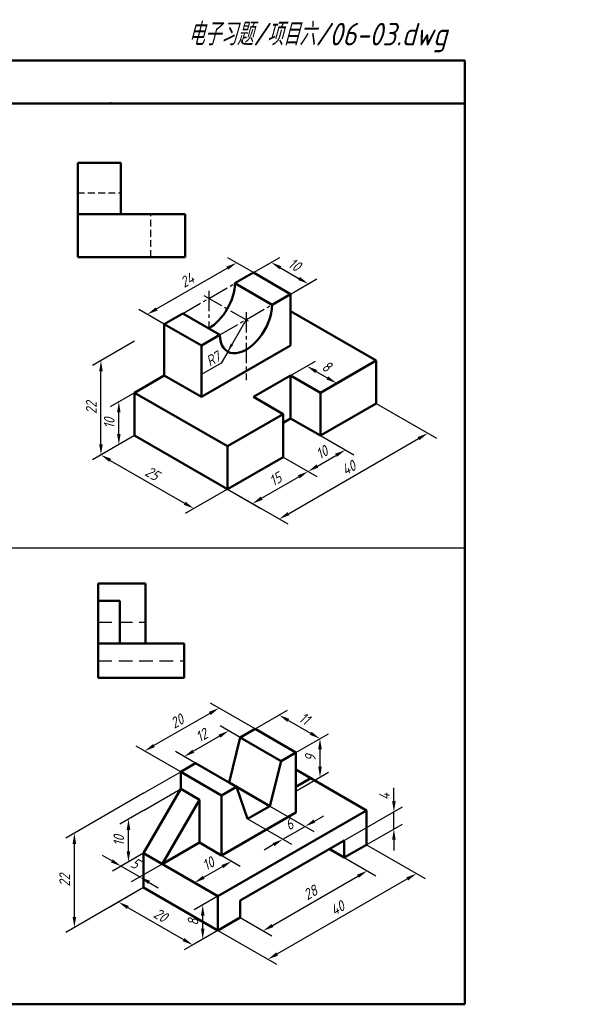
# Model space of a CAD drawing. Header units: millimetres. Extents: x 79 to 435, y 66 to 302.
# Tile 2 of 2: x 305 to 435, y 72 to 302. Entities that reach past the tile are written whole.
import ezdxf

# ---------------------------------------------------------------- set-up
doc = ezdxf.new("R2010")
doc.units = ezdxf.units.MM
doc.header["$LTSCALE"] = 0.5
for name, pattern in [('CENTER2', [28.575, 19.05, -3.175, 3.175, -3.175]), ('HIDDEN', [9.525, 6.35, -3.175]), ('HIDDEN2', [4.7625, 3.175, -1.5875])]:
    doc.linetypes.add(name, pattern=pattern)
doc.layers.add('尺寸层', color=221, linetype='Continuous')
doc.layers.add('细实线层', color=7, linetype='Continuous')
for name, color, linetype, lineweight in [('点画线层', 3, 'CENTER2', 25), ('答案层', 1, 'Continuous', 25), ('粗实线层', 7, 'Continuous', 50)]:
    doc.layers.add(name, color=color, linetype=linetype, lineweight=lineweight)
doc.styles.add('工程字体（斜）', font='gbeitc.shx', dxfattribs={"bigfont": 'gbcbig.shx'})
doc.styles.add('工程斜体', font='gbeitc.shx', dxfattribs={"bigfont": 'gbcbig.shx'})
doc.dimstyles.new('gb35', dxfattribs={"dimtxt": 2.5, "dimasz": 2.5, "dimexe": 2, "dimexo": 0, "dimgap": 1, "dimtad": 1, "dimdsep": 46, "dimtxsty": '工程字体（斜）', "dimcen": 0, "dimadec": 0, "dimazin": 0, "dimtfac": 1, "dimtmove": 0, "dimatfit": 3, "dimfxl": 0, "dimarcsym": 0})
doc.dimstyles.new('小箭头', dxfattribs={"dimtxt": 3.5, "dimasz": 2, "dimexe": 2.5, "dimexo": 0, "dimgap": 1, "dimtad": 1, "dimdsep": 46, "dimtxsty": '工程字体（斜）', "dimcen": 0, "dimadec": 0, "dimazin": 0, "dimtfac": 1, "dimtmove": 0, "dimatfit": 3, "dimfxl": 0, "dimarcsym": 0})

# ---------------------------------------------------------------- blocks, each defined once
blk = doc.blocks.new('*D28')
at = {"layer": 'Defpoints', "color": 0, "ltscale": 0.5}
for p in [(331.91, 204.61), (353.57, 192.11), (345.75, 187.59)]:
    blk.add_point(p, dxfattribs=at)
at = {"layer": '尺寸层', "color": 0, "lineweight": -2, "ltscale": 0.5}
for p, q in [((331.91, 204.61), (322.1, 198.94)), ((326.26, 198.84), (343.58, 188.84)), ((353.57, 192.11), (343.75, 186.44))]:
    blk.add_line(p, q, dxfattribs=at)
at = {"layer": '尺寸层', "color": 0, "ltscale": 0.5}
for points in [[(326.47, 199.21), (326.05, 198.48), (324.1, 200.09)], [(343.79, 189.21), (343.37, 188.48), (345.75, 187.59)]]:
    blk.add_solid(points, dxfattribs=at)
at = {"layer": '尺寸层', "color": 0, "ltscale": 0.5, "insert": (336.05, 195.79), "char_height": 2.5, "attachment_point": 5, "rotation": 330, "style": '工程字体（斜）'}
blk.add_mtext('25', dxfattribs=at)
blk = doc.blocks.new('*D29')
at = {"layer": 'Defpoints', "color": 0, "ltscale": 0.5}
for p in [(366.56, 199.61), (372.36, 196.25), (353.57, 192.11)]:
    blk.add_point(p, dxfattribs=at)
at = {"layer": '尺寸层', "color": 0, "lineweight": -2, "ltscale": 0.5}
for p, q in [((366.56, 199.61), (374.36, 195.1)), ((361.54, 190), (370.2, 195)), ((353.57, 192.11), (361.37, 187.6))]:
    blk.add_line(p, q, dxfattribs=at)
at = {"layer": '尺寸层', "color": 0, "ltscale": 0.5}
for points in [[(369.99, 195.37), (370.41, 194.64), (372.36, 196.25)], [(361.33, 190.37), (361.75, 189.64), (359.37, 188.75)]]:
    blk.add_solid(points, dxfattribs=at)
at = {"layer": '尺寸层', "color": 0, "ltscale": 0.5, "insert": (364.74, 194.45), "char_height": 2.5, "attachment_point": 5, "rotation": 30, "style": '工程字体（斜）'}
blk.add_mtext('15', dxfattribs=at)
blk = doc.blocks.new('*D30')
at = {"layer": 'Defpoints', "color": 0, "ltscale": 0.5}
for p in [(375.22, 204.61), (381.02, 201.25), (366.56, 199.61)]:
    blk.add_point(p, dxfattribs=at)
at = {"layer": '尺寸层', "color": 0, "lineweight": -2, "ltscale": 0.5}
for p, q in [((375.22, 204.61), (383.02, 200.1)), ((374.53, 197.5), (378.86, 200)), ((366.56, 199.61), (374.36, 195.1))]:
    blk.add_line(p, q, dxfattribs=at)
at = {"layer": '尺寸层', "color": 0, "ltscale": 0.5}
for points in [[(378.65, 200.37), (379.07, 199.64), (381.02, 201.25)], [(374.32, 197.87), (374.74, 197.14), (372.36, 196.25)]]:
    blk.add_solid(points, dxfattribs=at)
at = {"layer": '尺寸层', "color": 0, "ltscale": 0.5, "insert": (375.57, 200.7), "char_height": 2.5, "attachment_point": 5, "rotation": 30, "style": '工程字体（斜）'}
blk.add_mtext('10', dxfattribs=at)
blk = doc.blocks.new('*D31')
at = {"layer": 'Defpoints', "color": 0, "ltscale": 0.5}
for p in [(388.21, 212.11), (400.25, 205.15), (353.57, 192.11)]:
    blk.add_point(p, dxfattribs=at)
at = {"layer": '尺寸层', "color": 0, "lineweight": -2, "ltscale": 0.5}
for p, q in [((388.21, 212.11), (402.25, 204)), ((367.77, 186.4), (398.09, 203.9)), ((353.57, 192.11), (367.61, 184))]:
    blk.add_line(p, q, dxfattribs=at)
at = {"layer": '尺寸层', "color": 0, "ltscale": 0.5}
for points in [[(397.88, 204.27), (398.29, 203.54), (400.25, 205.15)], [(367.57, 186.77), (367.98, 186.04), (365.61, 185.15)]]:
    blk.add_solid(points, dxfattribs=at)
at = {"layer": '尺寸层', "color": 0, "ltscale": 0.5, "insert": (381.81, 197.1), "char_height": 2.5, "attachment_point": 5, "rotation": 30, "style": '工程字体（斜）'}
blk.add_mtext('40', dxfattribs=at)
blk = doc.blocks.new('*D32')
at = {"layer": 'Defpoints', "color": 0, "ltscale": 0.5}
for p in [(368.29, 218.61), (379.01, 216.8), (375.22, 214.61)]:
    blk.add_point(p, dxfattribs=at)
at = {"layer": '尺寸层', "color": 0, "lineweight": -2, "ltscale": 0.5}
for p, q in [((368.29, 218.61), (374.08, 221.95)), ((374.25, 219.55), (376.84, 218.05)), ((375.22, 214.61), (381.01, 217.95))]:
    blk.add_line(p, q, dxfattribs=at)
at = {"layer": '尺寸层', "color": 0, "ltscale": 0.5}
for points in [[(374.45, 219.91), (374.04, 219.19), (372.08, 220.8)], [(377.05, 218.41), (376.64, 217.69), (379.01, 216.8)]]:
    blk.add_solid(points, dxfattribs=at)
at = {"layer": '尺寸层', "color": 0, "ltscale": 0.5, "insert": (376.67, 220.75), "char_height": 2.5, "attachment_point": 5, "rotation": 330, "style": '工程字体（斜）'}
blk.add_mtext('8', dxfattribs=at)
blk = doc.blocks.new('*D33')
at = {"layer": 'Defpoints', "color": 0, "ltscale": 0.5}
for p in [(331.91, 214.61), (328.26, 212.5), (331.91, 204.61)]:
    blk.add_point(p, dxfattribs=at)
at = {"layer": '尺寸层', "color": 0, "lineweight": -2, "ltscale": 0.5}
for p, q in [((331.91, 214.61), (326.26, 211.34)), ((328.26, 205), (328.26, 210)), ((331.91, 204.61), (326.26, 201.34))]:
    blk.add_line(p, q, dxfattribs=at)
at = {"layer": '尺寸层', "color": 0, "ltscale": 0.5}
for points in [[(327.84, 210), (328.67, 210), (328.26, 212.5)], [(327.84, 205), (328.67, 205), (328.26, 202.5)]]:
    blk.add_solid(points, dxfattribs=at)
at = {"layer": '尺寸层', "color": 0, "ltscale": 0.5, "insert": (326.01, 207.5), "char_height": 2.5, "attachment_point": 5, "rotation": 90, "style": '工程字体（斜）'}
blk.add_mtext('10', dxfattribs=at)
blk = doc.blocks.new('*D16')
at = {"layer": 'Defpoints', "color": 0, "ltscale": 0.5}
for p in [(331.91, 226.61), (324.1, 222.09), (331.91, 204.61)]:
    blk.add_point(p, dxfattribs=at)
at = {"layer": '尺寸层', "color": 0, "lineweight": -2, "ltscale": 0.5}
for p, q in [((331.91, 226.61), (322.1, 220.94)), ((324.1, 202.59), (324.1, 219.59)), ((331.91, 204.61), (322.1, 198.94))]:
    blk.add_line(p, q, dxfattribs=at)
at = {"layer": '尺寸层', "color": 0, "ltscale": 0.5}
for points in [[(323.68, 219.59), (324.51, 219.59), (324.1, 222.09)], [(323.68, 202.59), (324.51, 202.59), (324.1, 200.09)]]:
    blk.add_solid(points, dxfattribs=at)
at = {"layer": '尺寸层', "color": 0, "ltscale": 0.5, "insert": (321.85, 211.09), "char_height": 2.5, "attachment_point": 5, "rotation": 90, "style": '工程字体（斜）'}
blk.add_mtext('22', dxfattribs=at)
blk = doc.blocks.new('*D34')
at = {"layer": 'Defpoints', "color": 0, "ltscale": 0.5}
for p in [(355.69, 244.88), (359.63, 242.61), (338.84, 230.61)]:
    blk.add_point(p, dxfattribs=at)
at = {"layer": '尺寸层', "color": 0, "lineweight": -2, "ltscale": 0.5}
for p, q in [((359.63, 242.61), (353.69, 246.04)), ((337.07, 234.13), (353.53, 243.63)), ((338.84, 230.61), (332.91, 234.04))]:
    blk.add_line(p, q, dxfattribs=at)
at = {"layer": '尺寸层', "color": 0, "ltscale": 0.5}
for points in [[(353.32, 243.99), (353.73, 243.27), (355.69, 244.88)], [(336.86, 234.49), (337.28, 233.77), (334.91, 232.88)]]:
    blk.add_solid(points, dxfattribs=at)
at = {"layer": '尺寸层', "color": 0, "ltscale": 0.5, "insert": (344.17, 240.83), "char_height": 2.5, "attachment_point": 5, "rotation": 30, "style": '工程字体（斜）'}
blk.add_mtext('24', dxfattribs=at)
blk = doc.blocks.new('*D35')
at = {"layer": 'Defpoints', "color": 0, "ltscale": 0.5}
for p in [(359.63, 242.61), (372.41, 239.99), (368.29, 237.61)]:
    blk.add_point(p, dxfattribs=at)
at = {"layer": '尺寸层', "color": 0, "lineweight": -2, "ltscale": 0.5}
for p, q in [((359.63, 242.61), (365.75, 246.14)), ((365.91, 243.74), (370.24, 241.24)), ((368.29, 237.61), (374.41, 241.14))]:
    blk.add_line(p, q, dxfattribs=at)
at = {"layer": '尺寸层', "color": 0, "ltscale": 0.5}
for points in [[(366.12, 244.1), (365.71, 243.38), (363.75, 244.99)], [(370.45, 241.6), (370.04, 240.88), (372.41, 239.99)]]:
    blk.add_solid(points, dxfattribs=at)
at = {"layer": '尺寸层', "color": 0, "ltscale": 0.5, "insert": (369.2, 244.44), "char_height": 2.5, "attachment_point": 5, "rotation": 330, "style": '工程字体（斜）'}
blk.add_mtext('10', dxfattribs=at)
blk = doc.blocks.new('*D42')
at = {"layer": 'Defpoints', "color": 0, "ltscale": 0.5}
for p in [(334.03, 99.23), (351.35, 89.23), (345.51, 85.86)]:
    blk.add_point(p, dxfattribs=at)
at = {"layer": '尺寸层', "color": 0, "lineweight": -2, "ltscale": 0.5}
for p, q in [((334.03, 99.23), (326.19, 94.71)), ((330.36, 94.61), (343.35, 87.11)), ((351.35, 89.23), (343.51, 84.71))]:
    blk.add_line(p, q, dxfattribs=at)
at = {"layer": '尺寸层', "color": 0, "ltscale": 0.5}
for points in [[(330.56, 94.97), (330.15, 94.25), (328.19, 95.86)], [(343.55, 87.47), (343.14, 86.75), (345.51, 85.86)]]:
    blk.add_solid(points, dxfattribs=at)
at = {"layer": '尺寸层', "color": 0, "ltscale": 0.5, "insert": (337.98, 92.81), "char_height": 2.5, "attachment_point": 5, "rotation": 330, "style": '工程字体（斜）'}
blk.add_mtext('20', dxfattribs=at)
blk = doc.blocks.new('*D43')
at = {"layer": 'Defpoints', "color": 0, "ltscale": 0.5}
for p in [(334.03, 107.23), (338.36, 104.73), (333.13, 101.71)]:
    blk.add_point(p, dxfattribs=at)
at = {"layer": '尺寸层', "color": 0, "lineweight": -2, "ltscale": 0.5}
for p, q in [((326.64, 105.46), (324.47, 106.71)), ((334.03, 107.23), (326.8, 103.06)), ((328.8, 104.21), (333.13, 101.71)), ((338.36, 104.73), (331.13, 100.56)), ((335.3, 100.46), (337.46, 99.21))]:
    blk.add_line(p, q, dxfattribs=at)
at = {"layer": '尺寸层', "color": 0, "ltscale": 0.5}
for points in [[(326.85, 105.83), (326.43, 105.1), (328.8, 104.21)], [(335.51, 100.83), (335.09, 100.1), (333.13, 101.71)]]:
    blk.add_solid(points, dxfattribs=at)
at = {"layer": '尺寸层', "color": 0, "ltscale": 0.5, "insert": (332.09, 104.91), "char_height": 2.5, "attachment_point": 5, "rotation": 330, "style": '工程字体（斜）'}
blk.add_mtext('5', dxfattribs=at)
blk = doc.blocks.new('*D22')
at = {"layer": 'Defpoints', "color": 0, "ltscale": 0.5}
for p in [(334.03, 117.23), (330.5, 115.2), (334.03, 107.23)]:
    blk.add_point(p, dxfattribs=at)
at = {"layer": '尺寸层', "color": 0, "lineweight": -2, "ltscale": 0.5}
for p, q in [((334.03, 117.23), (328.5, 114.04)), ((330.5, 107.7), (330.5, 112.7)), ((334.03, 107.23), (328.5, 104.04))]:
    blk.add_line(p, q, dxfattribs=at)
at = {"layer": '尺寸层', "color": 0, "ltscale": 0.5}
for points in [[(330.09, 112.7), (330.92, 112.7), (330.5, 115.2)], [(330.09, 107.7), (330.92, 107.7), (330.5, 105.2)]]:
    blk.add_solid(points, dxfattribs=at)
at = {"layer": '尺寸层', "color": 0, "ltscale": 0.5, "insert": (328.25, 110.2), "char_height": 2.5, "attachment_point": 5, "rotation": 90, "style": '工程字体（斜）'}
blk.add_mtext('10', dxfattribs=at)
blk = doc.blocks.new('*D23')
at = {"layer": 'Defpoints', "color": 0, "ltscale": 0.5}
for p in [(334.03, 121.23), (317.9, 111.92), (334.03, 99.23)]:
    blk.add_point(p, dxfattribs=at)
at = {"layer": '尺寸层', "color": 0, "lineweight": -2, "ltscale": 0.5}
for p, q in [((334.03, 121.23), (315.9, 110.76)), ((317.9, 92.42), (317.9, 109.42)), ((334.03, 99.23), (315.9, 88.76))]:
    blk.add_line(p, q, dxfattribs=at)
at = {"layer": '尺寸层', "color": 0, "ltscale": 0.5}
for points in [[(317.48, 109.42), (318.32, 109.42), (317.9, 111.92)], [(317.48, 92.42), (318.32, 92.42), (317.9, 89.92)]]:
    blk.add_solid(points, dxfattribs=at)
at = {"layer": '尺寸层', "color": 0, "ltscale": 0.5, "insert": (315.65, 100.92), "char_height": 2.5, "attachment_point": 5, "rotation": 90, "style": '工程字体（斜）'}
blk.add_mtext('22', dxfattribs=at)
blk = doc.blocks.new('*D44')
at = {"layer": 'Defpoints', "color": 0, "ltscale": 0.5}
for p in [(360.01, 136.23), (334.28, 131.08), (342.69, 126.23)]:
    blk.add_point(p, dxfattribs=at)
at = {"layer": '尺寸层', "color": 0, "lineweight": -2, "ltscale": 0.5}
for p, q in [((360.01, 136.23), (349.6, 142.24)), ((349.44, 139.83), (336.45, 132.33)), ((342.69, 126.23), (332.28, 132.24))]:
    blk.add_line(p, q, dxfattribs=at)
at = {"layer": '尺寸层', "color": 0, "ltscale": 0.5}
for points in [[(349.23, 140.2), (349.64, 139.47), (351.6, 141.08)], [(336.24, 132.7), (336.65, 131.97), (334.28, 131.08)]]:
    blk.add_solid(points, dxfattribs=at)
at = {"layer": '尺寸层', "color": 0, "ltscale": 0.5, "insert": (341.82, 138.03), "char_height": 2.5, "attachment_point": 5, "rotation": 30, "style": '工程字体（斜）'}
blk.add_mtext('20', dxfattribs=at)
blk = doc.blocks.new('*D45')
at = {"layer": 'Defpoints', "color": 0, "ltscale": 0.5}
for p in [(356.54, 134.23), (343.47, 129.78), (346.15, 128.23)]:
    blk.add_point(p, dxfattribs=at)
at = {"layer": '尺寸层', "color": 0, "lineweight": -2, "ltscale": 0.5}
for p, q in [((356.54, 134.23), (351.86, 136.93)), ((351.7, 134.53), (345.64, 131.03)), ((346.15, 128.23), (341.47, 130.93))]:
    blk.add_line(p, q, dxfattribs=at)
at = {"layer": '尺寸层', "color": 0, "ltscale": 0.5}
for points in [[(351.49, 134.89), (351.91, 134.17), (353.86, 135.78)], [(345.43, 131.39), (345.85, 130.67), (343.47, 129.78)]]:
    blk.add_solid(points, dxfattribs=at)
at = {"layer": '尺寸层', "color": 0, "ltscale": 0.5, "insert": (347.54, 134.73), "char_height": 2.5, "attachment_point": 5, "rotation": 30, "style": '工程字体（斜）'}
blk.add_mtext('12', dxfattribs=at)
blk = doc.blocks.new('*D46')
at = {"layer": 'Defpoints', "color": 0, "ltscale": 0.5}
for p in [(360.01, 136.23), (375.13, 133.96), (369.54, 130.73)]:
    blk.add_point(p, dxfattribs=at)
at = {"layer": '尺寸层', "color": 0, "lineweight": -2, "ltscale": 0.5}
for p, q in [((360.01, 136.23), (367.6, 140.61)), ((367.77, 138.21), (372.96, 135.21)), ((369.54, 130.73), (377.13, 135.11))]:
    blk.add_line(p, q, dxfattribs=at)
at = {"layer": '尺寸层', "color": 0, "ltscale": 0.5}
for points in [[(367.98, 138.57), (367.56, 137.85), (365.6, 139.46)], [(373.17, 135.57), (372.76, 134.85), (375.13, 133.96)]]:
    blk.add_solid(points, dxfattribs=at)
at = {"layer": '尺寸层', "color": 0, "ltscale": 0.5, "insert": (371.49, 138.66), "char_height": 2.5, "attachment_point": 5, "rotation": 330, "style": '工程字体（斜）'}
blk.add_mtext('11', dxfattribs=at)
blk = doc.blocks.new('*D24')
at = {"layer": 'Defpoints', "color": 0, "ltscale": 0.5}
for p in [(369.54, 130.73), (375.13, 124.96), (369.54, 121.73)]:
    blk.add_point(p, dxfattribs=at)
at = {"layer": '尺寸层', "color": 0, "lineweight": -2, "ltscale": 0.5}
for p, q in [((369.54, 130.73), (377.13, 135.11)), ((375.13, 131.46), (375.13, 127.46)), ((369.54, 121.73), (377.13, 126.11))]:
    blk.add_line(p, q, dxfattribs=at)
at = {"layer": '尺寸层', "color": 0, "ltscale": 0.5}
for points in [[(374.71, 131.46), (375.55, 131.46), (375.13, 133.96)], [(374.71, 127.46), (375.55, 127.46), (375.13, 124.96)]]:
    blk.add_solid(points, dxfattribs=at)
at = {"layer": '尺寸层', "color": 0, "ltscale": 0.5, "insert": (372.88, 129.46), "char_height": 2.5, "attachment_point": 5, "rotation": 90, "style": '工程字体（斜）'}
blk.add_mtext('9', dxfattribs=at)
blk = doc.blocks.new('*D47')
at = {"layer": 'Defpoints', "color": 0, "ltscale": 0.5}
for p in [(380.79, 106.23), (386.14, 103.14), (356.54, 92.23)]:
    blk.add_point(p, dxfattribs=at)
at = {"layer": '尺寸层', "color": 0, "lineweight": -2, "ltscale": 0.5}
for p, q in [((380.79, 106.23), (388.14, 101.99)), ((364.05, 90.39), (383.97, 101.89)), ((356.54, 92.23), (363.89, 87.99))]:
    blk.add_line(p, q, dxfattribs=at)
at = {"layer": '尺寸层', "color": 0, "ltscale": 0.5}
for points in [[(383.76, 102.26), (384.18, 101.53), (386.14, 103.14)], [(363.85, 90.76), (364.26, 90.03), (361.89, 89.14)]]:
    blk.add_solid(points, dxfattribs=at)
at = {"layer": '尺寸层', "color": 0, "ltscale": 0.5, "insert": (372.89, 98.09), "char_height": 2.5, "attachment_point": 5, "rotation": 30, "style": '工程字体（斜）'}
blk.add_mtext('28', dxfattribs=at)
blk = doc.blocks.new('*D48')
at = {"layer": 'Defpoints', "color": 0, "ltscale": 0.5}
for p in [(385.99, 109.23), (397.63, 102.51), (351.35, 89.23)]:
    blk.add_point(p, dxfattribs=at)
at = {"layer": '尺寸层', "color": 0, "lineweight": -2, "ltscale": 0.5}
for p, q in [((385.99, 109.23), (399.63, 101.35)), ((365.16, 83.76), (395.47, 101.26)), ((351.35, 89.23), (364.99, 81.35))]:
    blk.add_line(p, q, dxfattribs=at)
at = {"layer": '尺寸层', "color": 0, "ltscale": 0.5}
for points in [[(395.26, 101.62), (395.68, 100.9), (397.63, 102.51)], [(364.95, 84.12), (365.37, 83.4), (362.99, 82.51)]]:
    blk.add_solid(points, dxfattribs=at)
at = {"layer": '尺寸层', "color": 0, "ltscale": 0.5, "insert": (379.19, 94.46), "char_height": 2.5, "attachment_point": 5, "rotation": 30, "style": '工程字体（斜）'}
blk.add_mtext('40', dxfattribs=at)
blk = doc.blocks.new('*D49')
at = {"layer": 'Defpoints', "color": 0, "ltscale": 0.5}
for p in [(363.47, 118.23), (358.28, 115.23), (371.67, 113.5)]:
    blk.add_point(p, dxfattribs=at)
at = {"layer": '尺寸层', "color": 0, "lineweight": -2, "ltscale": 0.5}
for p, q in [((363.47, 118.23), (373.67, 112.34)), ((358.28, 115.23), (368.47, 109.34)), ((373.84, 114.75), (376, 116)), ((366.47, 110.5), (371.67, 113.5)), ((364.31, 109.25), (362.14, 108))]:
    blk.add_line(p, q, dxfattribs=at)
at = {"layer": '尺寸层', "color": 0, "ltscale": 0.5}
for points in [[(373.63, 115.11), (374.04, 114.39), (371.67, 113.5)], [(364.1, 109.61), (364.52, 108.89), (366.47, 110.5)]]:
    blk.add_solid(points, dxfattribs=at)
at = {"layer": '尺寸层', "color": 0, "ltscale": 0.5, "insert": (367.95, 113.95), "char_height": 2.5, "attachment_point": 5, "rotation": 30, "style": '工程字体（斜）'}
blk.add_mtext('6', dxfattribs=at)
blk = doc.blocks.new('*D50')
at = {"layer": 'Defpoints', "color": 0, "ltscale": 0.5}
for p in [(347.02, 109.73), (338.36, 104.73), (354.54, 105.38)]:
    blk.add_point(p, dxfattribs=at)
at = {"layer": '尺寸层', "color": 0, "lineweight": -2, "ltscale": 0.5}
for p, q in [((347.02, 109.73), (356.54, 104.23)), ((338.36, 104.73), (347.88, 99.23)), ((348.05, 101.63), (352.38, 104.13))]:
    blk.add_line(p, q, dxfattribs=at)
at = {"layer": '尺寸层', "color": 0, "ltscale": 0.5}
for points in [[(352.17, 104.5), (352.59, 103.77), (354.54, 105.38)], [(347.84, 102), (348.26, 101.27), (345.88, 100.38)]]:
    blk.add_solid(points, dxfattribs=at)
at = {"layer": '尺寸层', "color": 0, "ltscale": 0.5, "insert": (349.09, 104.83), "char_height": 2.5, "attachment_point": 5, "rotation": 30, "style": '工程字体（斜）'}
blk.add_mtext('10', dxfattribs=at)
blk = doc.blocks.new('*D51')
at = {"layer": 'Defpoints', "color": 0, "ltscale": 0.5}
for p in [(351.35, 97.23), (347.81, 95.19), (351.35, 89.23)]:
    blk.add_point(p, dxfattribs=at)
at = {"layer": '尺寸层', "color": 0, "lineweight": -2, "ltscale": 0.5}
for p, q in [((351.35, 97.23), (345.81, 94.03)), ((347.81, 89.69), (347.81, 92.69)), ((351.35, 89.23), (345.81, 86.03))]:
    blk.add_line(p, q, dxfattribs=at)
at = {"layer": '尺寸层', "color": 0, "ltscale": 0.5}
for points in [[(347.39, 92.69), (348.23, 92.69), (347.81, 95.19)], [(347.39, 89.69), (348.23, 89.69), (347.81, 87.19)]]:
    blk.add_solid(points, dxfattribs=at)
at = {"layer": '尺寸层', "color": 0, "ltscale": 0.5, "insert": (345.56, 91.19), "char_height": 2.5, "attachment_point": 5, "rotation": 90, "style": '工程字体（斜）'}
blk.add_mtext('8', dxfattribs=at)

msp = doc.modelspace()

# ---------------------------------------------------------------- linework, layer by layer
at = {"layer": '尺寸层', "color": 7, "ltscale": 0.5}
for p, q in [((353.635, 224.169), (352.105, 221.52)), ((352.105, 221.52), (347.775, 219.02)), ((334.028, 121.23), (342.688, 126.23)), ((334.028, 117.23), (342.688, 122.23)), ((392.357, 119.406), (392.357, 122.474)), ((380.793, 110.23), (394.357, 118.061)), ((392.357, 112.906), (392.357, 116.906)), ((380.793, 106.23), (394.357, 114.061)), ((392.357, 110.406), (392.357, 107.906))]:
    msp.add_line(p, q, dxfattribs=at)
for points in [[(391.94, 119.406), (392.773, 119.406), (392.357, 116.906)], [(391.94, 110.406), (392.773, 110.406), (392.357, 112.906)]]:
    msp.add_solid(points, dxfattribs=at)
at = {"layer": '点画线层', "color": 7, "ltscale": 0.5}
for p, q in [((343.173, 233.108), (355.297, 240.108)), ((348.057, 237.288), (358.805, 231.083)), ((349.235, 238.379), (349.235, 229.608)), ((351.833, 228.108), (363.957, 235.108)), ((357.895, 233.379), (357.895, 217.542))]:
    msp.add_line(p, q, dxfattribs=at)
at = {"layer": '答案层', "lineweight": 50}
for p, q in [((318.689, 268.211), (318.689, 246.211)), ((328.689, 268.211), (318.689, 268.211)), ((328.689, 256.211), (328.689, 268.211)), ((343.689, 256.211), (318.689, 256.211)), ((343.689, 246.211), (343.689, 256.211)), ((318.689, 246.211), (343.689, 246.211)), ((323.483, 170.109), (323.483, 148.109)), ((323.483, 170.109), (334.483, 170.109)), ((334.483, 170.109), (334.483, 156.109)), ((334.483, 170.109), (334.483, 156.109)), ((323.483, 166.109), (328.483, 166.109)), ((328.483, 166.109), (328.483, 156.109)), ((328.483, 166.109), (328.483, 156.109)), ((334.483, 156.109), (323.483, 156.109)), ((334.483, 156.109), (343.483, 156.109)), ((343.483, 156.109), (343.483, 148.109)), ((343.483, 156.109), (343.483, 148.109)), ((343.483, 148.109), (323.483, 148.109))]:
    msp.add_line(p, q, dxfattribs=at)
at = {"layer": '答案层', "linetype": 'HIDDEN2'}
for p, q in [((318.689, 261.211), (328.689, 261.211)), ((335.689, 246.211), (335.689, 256.211))]:
    msp.add_line(p, q, dxfattribs=at)
at = {"layer": '答案层', "linetype": 'HIDDEN'}
for p, q in [((323.483, 161.109), (334.483, 161.109)), ((323.483, 152.109), (343.483, 152.109))]:
    msp.add_line(p, q, dxfattribs=at)
at = {"layer": '粗实线层', "color": 7, "ltscale": 0.5}
for p, q in [((408.909, 292.03), (78.909, 292.03)), ((408.909, 282.03), (408.909, 292.03)), ((408.909, 282.03), (238.878, 282.03)), ((408.909, 72.03), (408.909, 282.03)), ((355.297, 240.108), (359.627, 242.608)), ((368.288, 237.608), (359.627, 242.608)), ((363.957, 235.108), (355.297, 240.108)), ((363.957, 235.108), (368.288, 237.608)), ((368.288, 237.608), (368.288, 225.608)), ((338.843, 230.608), (343.173, 233.108)), ((351.833, 228.108), (343.173, 233.108)), ((388.206, 222.108), (368.288, 233.608)), ((338.843, 218.608), (338.843, 230.608)), ((347.503, 225.608), (338.843, 230.608)), ((347.503, 225.608), (351.833, 228.108)), ((368.288, 225.608), (347.503, 213.608)), ((347.503, 213.608), (347.503, 225.608)), ((388.206, 222.108), (375.216, 214.608)), ((388.206, 212.108), (388.206, 222.108)), ((338.843, 218.608), (331.915, 214.608)), ((347.503, 213.608), (338.843, 218.608)), ((359.627, 213.608), (368.288, 218.608)), ((368.288, 218.608), (375.216, 214.608)), ((368.288, 218.608), (368.288, 208.608)), ((331.915, 204.608), (331.915, 214.608)), ((353.565, 202.108), (331.915, 214.608)), ((366.556, 209.608), (359.627, 213.608)), ((375.216, 204.608), (375.216, 214.608)), ((375.216, 204.608), (388.206, 212.108)), ((366.556, 209.608), (353.565, 202.108)), ((366.556, 199.608), (366.556, 209.608)), ((368.288, 208.608), (366.556, 207.608)), ((331.915, 204.608), (353.565, 192.108)), ((353.565, 192.108), (353.565, 202.108)), ((353.565, 192.108), (366.556, 199.608)), ((356.545, 134.23), (360.009, 136.23)), ((369.535, 130.73), (360.009, 136.23)), ((356.545, 134.23), (353.947, 123.73)), ((366.071, 128.73), (356.545, 134.23)), ((366.071, 128.73), (363.473, 118.23)), ((369.535, 130.73), (366.071, 128.73)), ((369.535, 116.73), (369.535, 130.73)), ((342.688, 126.23), (346.152, 128.23)), ((355.679, 122.73), (346.152, 128.23)), ((385.99, 117.23), (369.535, 126.73)), ((342.688, 122.23), (342.688, 126.23)), ((342.688, 126.23), (352.215, 120.73)), ((369.535, 122.73), (372.999, 124.73)), ((342.688, 122.23), (334.028, 107.23)), ((347.018, 119.73), (342.688, 122.23)), ((355.679, 122.73), (352.215, 120.73)), ((363.473, 118.23), (353.947, 123.73)), ((355.679, 122.73), (358.277, 115.23)), ((347.018, 119.73), (338.358, 104.73)), ((347.018, 109.73), (347.018, 119.73)), ((352.215, 120.73), (352.215, 106.73)), ((385.99, 117.23), (351.349, 97.23)), ((363.473, 118.23), (358.277, 115.23)), ((385.99, 109.23), (385.99, 117.23)), ((352.215, 106.73), (369.535, 116.73)), ((380.793, 110.23), (356.545, 96.23)), ((380.793, 110.23), (380.793, 106.23)), ((347.018, 109.73), (338.358, 104.73)), ((352.215, 106.73), (347.018, 109.73)), ((380.793, 106.23), (385.99, 109.23)), ((334.028, 99.23), (334.028, 107.23)), ((351.349, 97.23), (334.028, 107.23)), ((334.028, 99.23), (351.349, 89.23)), ((351.349, 89.23), (351.349, 97.23)), ((356.545, 96.23), (356.545, 92.23)), ((351.349, 89.23), (356.545, 92.23)), ((78.909, 72.03), (408.909, 72.03))]:
    msp.add_line(p, q, dxfattribs=at)
at = {"layer": '粗实线层'}
for p, q in [((368.288, 208.608), (375.216, 204.608)), ((380.793, 106.23), (377.259, 108.271))]:
    msp.add_line(p, q, dxfattribs=at)
at = {"layer": '粗实线层', "color": 7, "ltscale": 0.5}
for centre, start_param in [((349.235, 236.608), 7.0685835), ((357.895, 231.608), 5.4977871)]:
    msp.add_ellipse(centre, major_axis=(-4.287, -7.425), ratio=0.5773503, start_param=start_param, end_param=8.6393798, dxfattribs=at)
at = {"layer": '粗实线层', "color": 7}
msp.add_point((326.409, 282.03), dxfattribs=at)
at = {"layer": '细实线层', "color": 7, "ltscale": 0.5}
msp.add_line((409.024, 178.386), (79.024, 178.386), dxfattribs=at)

# ---------------------------------------------------------------- texts
at = {"layer": '尺寸层', "color": 7, "ltscale": 0.5, "insert": (348.237, 222.747), "char_height": 2.45, "width": 5.45364, "attachment_point": 1, "rotation": 30, "style": '工程斜体'}
msp.add_mtext('R7', dxfattribs=at)
at = {"layer": '尺寸层', "color": 7, "ltscale": 0.5, "insert": (390.107, 120.477), "char_height": 2.5, "attachment_point": 5, "rotation": 90, "style": '工程字体（斜）'}
msp.add_mtext('4', dxfattribs=at)
at = {"layer": '细实线层', "color": 7, "ltscale": 0.5, "style": '工程斜体'}
msp.add_text('电子习题/项目六/06-03.dwg', height=5.25, dxfattribs=at).set_placement((344.37, 295.56))

# ---------------------------------------------------------------- dimensions: what is measured, and where the dimension line sits
at = {"layer": '尺寸层', "color": 7, "ltscale": 0.5}
for p1, p2, distance, picture, middle in [((338.843, 230.608), (359.627, 242.608), 3.936, '*D34', (344.174, 240.829)), ((359.627, 242.608), (368.288, 237.608), 4.122, '*D35', (369.204, 244.436)), ((331.915, 204.608), (331.915, 226.608), 7.818, '*D16', (321.846, 211.094)), ((368.288, 218.608), (375.216, 214.608), 3.794, '*D32', (376.67, 220.747)), ((331.915, 204.608), (331.915, 214.608), 3.657, '*D33', (326.008, 207.497)), ((353.565, 192.108), (388.206, 212.108), -12.044, '*D31', (381.805, 197.103)), ((331.915, 204.608), (353.565, 192.108), -7.818, '*D28', (336.047, 195.793)), ((353.565, 192.108), (366.556, 199.608), -5.808, '*D29', (364.743, 194.453)), ((360.009, 136.23), (342.688, 126.23), -8.408, '*D44', (341.816, 138.033)), ((360.009, 136.23), (369.535, 130.73), 5.594, '*D46', (371.491, 138.659)), ((356.545, 134.23), (346.152, 128.23), -2.68, '*D45', (347.543, 134.726)), ((369.535, 130.73), (369.535, 121.73), 5.594, '*D24', (372.879, 129.46)), ((334.028, 99.23), (334.028, 121.23), 16.128, '*D23', (315.65, 100.918)), ((334.028, 107.23), (334.028, 117.23), 3.523, '*D22', (328.255, 110.196)), ((358.277, 115.23), (363.473, 118.23), -8.197, '*D49', (367.947, 113.946)), ((338.358, 104.73), (347.018, 109.73), -7.527, '*D50', (349.09, 104.833)), ((351.349, 89.23), (385.99, 109.23), -11.645, '*D48', (379.189, 94.455)), ((334.028, 107.23), (338.358, 104.73), -5.224, '*D43', (332.094, 104.913)), ((356.545, 92.23), (380.793, 106.23), -5.345, '*D47', (372.889, 98.093)), ((334.028, 99.23), (351.349, 89.23), -5.837, '*D42', (337.976, 92.808)), ((351.349, 89.23), (351.349, 97.23), 3.537, '*D51', (345.561, 91.188))]:
    dim = msp.add_aligned_dim(p1=p1, p2=p2, distance=distance, dimstyle='gb35', dxfattribs=at)
    dim.commit()
    dim.dimension.update_dxf_attribs({"geometry": picture, "text_midpoint": middle})
dim = msp.add_linear_dim(base=(381.024, 201.255), p1=(366.556, 199.608), p2=(375.216, 204.608), angle=210, dimstyle='gb35', override={"dimtmove": 1}, dxfattribs=at)
dim.commit()
dim.dimension.update_dxf_attribs({"geometry": '*D30', "text_midpoint": (375.568, 200.703)})

# ---------------------------------------------------------------- leaders
msp.add_leader([(353.635, 224.169), (357.895, 231.608)], dimstyle='小箭头', override={"dimgap": 1, "dimtad": 0}, dxfattribs=at)

doc.saveas('drawing.dxf')
